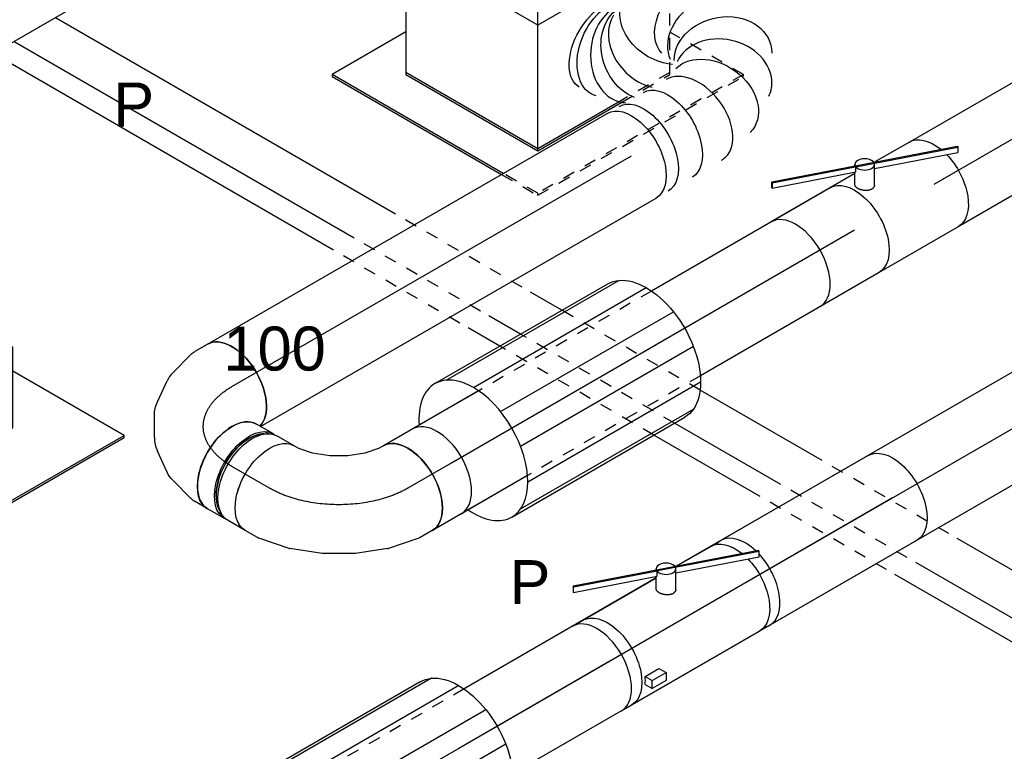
# Model space of a CAD drawing. Extents: x -238422 to 258194, y -34825 to 126331.
# Tile 93 of 239: x -24337 to -22323, y -20385 to -18889. Entities that reach past the tile are written whole.
import ezdxf
from ezdxf.enums import TextEntityAlignment as Align

# ---------------------------------------------------------------- set-up
doc = ezdxf.new("R2010")
doc.units = 0
doc.header["$LTSCALE"] = 50
doc.linetypes.add('CENTER2', pattern=[28.575, 19.05, -3.175, 3.175, -3.175])
doc.linetypes.add('STREEPJES', pattern=[0.1, 0.05, -0.05])
doc.layers.get('0').update_dxf_attribs({"linetype": 'CONTINUOUS'})
for name, color, linetype in [('EL6131--', 2, 'CONTINUOUS'), ('EM6131--', 1, 'CONTINUOUS'), ('WL570---_RETOUR', 112, 'CONTINUOUS'), ('WL570---_RETOUR_HL', 8, 'CONTINUOUS'), ('WL570---_RETOUR_RST', 2, 'CONTINUOUS'), ('WL570---_RETOUR_RST_HL', 1, 'CONTINUOUS'), ('WL570---_TOEVOER', 3, 'CONTINUOUS'), ('WL570---_TOEVOER_HL', 8, 'CONTINUOUS'), ('WL570---_TOEVOER_RST', 2, 'CONTINUOUS'), ('WL570---_TOEVOER_RST_HL', 1, 'CONTINUOUS'), ('WM570---_RETOUR_PR', 1, 'CONTINUOUS'), ('WM570---_RETOUR_RST_PR', 1, 'CONTINUOUS'), ('WM570---_TOEVOER_PR', 1, 'CONTINUOUS'), ('WM570---_TOEVOER_RST_PR', 1, 'CONTINUOUS')]:
    doc.layers.add(name, color=color, linetype=linetype)
doc.styles.add('BURO-018', font='ARIAL.TTF', dxfattribs={"height": 90})

# ---------------------------------------------------------------- blocks, each defined once
blk = doc.blocks.new('*U1532')
at = {"color": 0, "ltscale": 10}
for p, q in [((-122.3, 174.3, 7254.5), (-137, 148.9, 7254.5)), ((100.6, 174.3, 7254.5), (-122.3, 174.3, 7254.5)), ((-10.8, -18.7, 7254.5), (-122.3, 174.3, 7254.5)), ((212.1, -18.7, 7254.5), (100.6, 174.3, 7254.5)), ((-406.1, 120, 7254.5), (-168.4, -291.7, 7254.5)), ((-402, 120, 7254.5), (-166.4, -288.1, 7254.5)), ((-92.5, -160.2, 7254.5), (-10.8, -18.7, 7254.5)), ((212.1, -18.7, 7254.5), (-10.8, -18.7, 7254.5)), ((130.4, -160.2, 7254.5), (212.1, -18.7, 7254.5)), ((-159, -44.9, 7254.5), (-92.5, -160.2, 7254.5)), ((319.5, -288.1, 7254.5), (188, -60.5, 7254.5)), ((-92.5, -160.2, 7254.5), (130.4, -160.2, 7254.5)), ((-166.4, -288.1, 7254.5), (-168.4, -291.7, 7254.5)), ((-168.4, -291.7, 7254.5), (317.4, -291.7, 7254.5)), ((-166.4, -288.1, 7254.5), (319.5, -288.1, 7254.5)), ((317.4, -291.7, 7254.5), (319.5, -288.1, 7254.5))]:
    blk.add_line(p, q, dxfattribs=at)
at = {"color": 8, "linetype": 'STREEPJES', "ltscale": 10}
for q in [(19.4, 122, 7254.5), (-2.7, 116.1, 7254.5), (48.3, 116.1, 7254.5), (-12, 99.9, 7254.5), (76.3, 99.9, 7254.5), (-6.1, 77.8, 7254.5), (13.5, 55.7, 7254.5), (41.5, 39.5, 7254.5), (70.4, 33.6, 7254.5), (92.5, 39.5, 7254.5), (101.9, 55.7, 7254.5), (95.9, 77.8, 7254.5)]:
    blk.add_line((44.9, 77.8, 7254.5), q, dxfattribs=at)
at = {"color": 0, "ltscale": 10}
blk.add_ellipse((44.9, 77.8, 7254.5), major_axis=(54.1, -31.2), ratio=0.57735, dxfattribs=at)
at = {"layer": 'WL570---_TOEVOER_RST_HL', "linetype": 'CENTER2'}
blk.add_circle((0, 0, 7254.5), 0.075, dxfattribs=at)
at = {"layer": 'WL570---_TOEVOER_RST', "color": 1, "style": 'BURO-018'}
for tag in ['MC', 'Q']:
    blk.add_attdef(tag, text='', height=90, dxfattribs=at).set_placement((0, 0), align=Align.MIDDLE)
at = {"layer": 'WM570---_TOEVOER_RST_PR', "color": 1, "style": 'BURO-018'}
blk.add_attdef('POSNR', text='', height=90, dxfattribs=at).set_placement((0, 0), align=Align.MIDDLE)
blk = doc.blocks.new('*U1537')
at = {"color": 2, "ltscale": 10}
for p, q in [((-163.3, 100, 7921.9), (163.3, 100, 7921.9)), ((-243.8, -41.8, 7921.9), (-238.4, -32.3, 7921.9)), ((-74.5, -89.1, 7921.9), (-238.4, -32.3, 7921.9)), ((-43, -111.3, 7921.9), (-243.8, -41.8, 7921.9)), ((-243.8, -43.9, 7921.9), (-243.8, -41.8, 7921.9)), ((-43, -113.4, 7921.9), (-243.8, -43.9, 7921.9)), ((-57.1, -58.8, 7921.9), (-78.6, -96.1, 7921.9)), ((-23.1, -80, 7921.9), (-34.6, -100, 7921.9)), ((-163.3, -100, 7921.9), (-81.8, -100, 7921.9)), ((-34.6, -100, 7921.9), (-36, -102.4, 7921.9)), ((-34.6, -100, 7921.9), (163.3, -100, 7921.9)), ((-42.5, -113.6, 7921.9), (-43.9, -116.1, 7921.9)), ((-37.6, -101.9, 7921.9), (-43, -111.3, 7921.9)), ((-43, -111.3, 7921.9), (-43, -113.4, 7921.9)), ((121.3, -168.3, 7921.9), (-43, -111.3, 7921.9)), ((121.3, -170.4, 7921.9), (-43, -113.4, 7921.9)), ((126.8, -158.8, 7921.9), (-37.6, -101.9, 7921.9)), ((121.3, -168.3, 7921.9), (126.8, -158.8, 7921.9)), ((126.8, -160.9, 7921.9), (121.3, -170.4, 7921.9)), ((126.8, -158.8, 7921.9), (126.8, -160.9, 7921.9)), ((121.3, -170.4, 7921.9), (121.3, -168.3, 7921.9))]:
    blk.add_line(p, q, dxfattribs=at)
at = {"color": 2, "ltscale": 10, "extrusion": (3.41963e-17, -1.97432e-17, -1)}
for start_param, end_param in [(1.159129, 3.141593), (0, 0.987584)]:
    blk.add_ellipse((-163.3, 0, 7921.9), major_axis=(0, -100), ratio=0.57735, start_param=start_param, end_param=end_param, dxfattribs=at)
at = {"color": 2, "ltscale": 10}
for centre, major_axis, start_param, end_param in [((163.3, 0, 7921.9), (0, -100), 3.141593, 6.283185), ((-61.2, -106.1, 7921.9), (-17.3, 10), 0, 3.141593), ((-61.2, -106.1, 7921.9), (-17.3, 10), 3.141593, 6.283185)]:
    blk.add_ellipse(centre, major_axis=major_axis, ratio=0.57735, start_param=start_param, end_param=end_param, dxfattribs=at)
blk.add_spline([(-57, -58.9, 7921.9), (-56.1, -57.9, 7921.9), (-55, -57.1, 7921.9), (-53.8, -56.3, 7921.9), (-52.4, -55.8, 7921.9), (-50.9, -55.4, 7921.9), (-49.4, -55.2, 7921.9), (-47.7, -55.1, 7921.9), (-46, -55.3, 7921.9), (-44.3, -55.6, 7921.9), (-42.5, -56.1, 7921.9), (-40.7, -56.7, 7921.9), (-39, -57.5, 7921.9), (-37.2, -58.4, 7921.9), (-35.5, -59.4, 7921.9), (-33.8, -60.6, 7921.9), (-32.2, -61.8, 7921.9), (-30.7, -63.2, 7921.9), (-29.3, -64.6, 7921.9), (-27.9, -66, 7921.9), (-26.7, -67.4, 7921.9), (-25.6, -68.9, 7921.9), (-24.7, -70.4, 7921.9), (-23.9, -71.8, 7921.9), (-23.3, -73.2, 7921.9), (-22.8, -74.5, 7921.9), (-22.5, -75.8, 7921.9), (-22.4, -77, 7921.9), (-22.4, -78.1, 7921.9), (-22.7, -79.1, 7921.9), (-23.1, -80, 7921.9)], degree=3, dxfattribs=at)
at = {"layer": 'WM570---_TOEVOER_PR', "color": 1, "style": 'BURO-018'}
blk.add_attdef('POSNR', text='', height=90, dxfattribs=at).set_placement((0, 0), align=Align.MIDDLE)
blk = doc.blocks.new('*U1933')
at = {"color": 0, "ltscale": 10}
for p, q in [((0, 100, 6020.1), (281, 100, 6020.1)), ((0, -100, 6020.1), (281, -100, 6020.1))]:
    blk.add_line(p, q, dxfattribs=at)
at = {"color": 0, "ltscale": 10, "extrusion": (3.41963e-17, -1.97432e-17, -1)}
blk.add_ellipse((0, 0, 6020.1), major_axis=(0, -100), ratio=0.57735, start_param=0, end_param=3.141593, dxfattribs=at)
at = {"layer": 'WL570---_TOEVOER_HL', "linetype": 'CENTER2'}
blk.add_line((0, 0, 6020.1), (351.2, 0, 6020.1), dxfattribs=at)
at = {"layer": 'WM570---_TOEVOER_PR', "color": 1, "style": 'BURO-018'}
blk.add_attdef('POSNR', text='', height=90, dxfattribs=at).set_placement((0, 0), align=Align.MIDDLE)
blk = doc.blocks.new('*U1934')
at = {"color": 0, "ltscale": 10}
for p, q in [((-44.5, 100, 6556), (-4.1, 100, 6556)), ((4.1, 100, 6556), (44.5, 100, 6556)), ((-44.5, -100, 6556), (-4.1, -100, 6556)), ((4.1, -100, 6556), (44.5, -100, 6556))]:
    blk.add_line(p, q, dxfattribs=at)
at = {"color": 0, "ltscale": 10, "extrusion": (7.43708e-18, -5.9805e-17, -1)}
for centre, major_axis, start_param, end_param in [((-44.5, 0, 6556), (0, 100), 0, 3.141593), ((-4.1, 0, 6556), (0, 100), 0, 3.141593), ((4.1, 0, 6556), (0, 100), 0, 3.212362), ((4.1, 0, 6556), (0, 100), 6.212416, 6.280044), ((4.1, 0, 6556), (0, 95), 0.292582, 2.849011), ((44.5, 0, 6556), (0, 100), 0, 3.141593)]:
    blk.add_ellipse(centre, major_axis=major_axis, ratio=0.57735, start_param=start_param, end_param=end_param, dxfattribs=at)
at = {"layer": 'WL570---_RETOUR_HL', "linetype": 'CENTER2'}
blk.add_line((-44.5, 0, 6556), (44.5, 0, 6556), dxfattribs=at)
at = {"layer": 'WM570---_RETOUR_PR', "color": 1, "style": 'BURO-018'}
blk.add_attdef('POSNR', text='', height=90, dxfattribs=at).set_placement((0, 0), align=Align.MIDDLE)
blk = doc.blocks.new('*U1935')
at = {"color": 0, "ltscale": 10}
for p, q in [((-163.3, 100, 6409.1), (-134.2, 100, 6409.1)), ((-129.2, 99.5, 6409.1), (-67.2, 86.8, 6409.1)), ((-65.6, 86.3, 6409.1), (-3.5, 62.2, 6409.1)), ((-3.5, 62.2, 6409.1), (-3.3, 62.1, 6409.1)), ((-3.3, 62.1, 6409.1), (55.5, 28.2, 6409.1)), ((55.5, 28.2, 6409.1), (55.6, 28.1, 6409.1)), ((55.6, 28.1, 6409.1), (107.6, -13.7, 6409.1)), ((108.8, -14.8, 6409.1), (150.8, -62.1, 6409.1)), ((153.7, -66.2, 6409.1), (168.3, -91.4, 6409.1)), ((-163.3, -100, 6409.1), (-151.9, -100, 6409.1)), ((-151.9, -100, 6409.1), (-123, -105.9, 6409.1)), ((-123, -105.9, 6409.1), (-90.1, -118.7, 6409.1)), ((-90.1, -118.7, 6409.1), (-57.8, -137.3, 6409.1)), ((-57.8, -137.3, 6409.1), (-30.2, -159.5, 6409.1)), ((-30.2, -159.5, 6409.1), (-10.6, -181.6, 6409.1)), ((-10.6, -181.6, 6409.1), (-5, -191.4, 6409.1))]:
    blk.add_line(p, q, dxfattribs=at)
at = {"color": 0, "ltscale": 10, "extrusion": (-4.90704e-17, -3.57679e-17, -1)}
for centre, major_axis, ratio, start_param, end_param in [((-163.3, 0, 6409.1), (0, -100), 0.57735, 0, 3.141593), ((-141.8, 0, 6409.1), (10.1, 99.9), 0.497511, 6.232846, 6.333525), ((70.9, -122.8, 6409.1), (81.4, 58.7), 0.497511, 6.232846, 6.333525), ((81.6, -141.4, 6409.1), (86.6, 50), 0.57735, 0, 3.141593)]:
    blk.add_ellipse(centre, major_axis=major_axis, ratio=ratio, start_param=start_param, end_param=end_param, dxfattribs=at)
at = {"color": 0, "ltscale": 10}
for centre, major_axis, start_param, end_param in [((-94.7, -9.6, 6409.1), (-28.3, -96.2), 3.11519, 3.167995), ((39, -86.8, 6409.1), (69.2, 72.6), 6.256783, 6.309588)]:
    blk.add_ellipse(centre, major_axis=major_axis, ratio=0.313149, start_param=start_param, end_param=end_param, dxfattribs=at)
at = {"layer": 'WL570---_RETOUR_HL', "linetype": 'CENTER2', "extrusion": (-4.90704e-17, -3.57679e-17, -1)}
blk.add_ellipse((-81.6, -141.4, 6409.1), major_axis=(-173.2, 100), ratio=0.57735, start_param=0.785398, end_param=2.356194, dxfattribs=at)
at = {"layer": 'WM570---_RETOUR_PR', "color": 1, "style": 'BURO-018'}
blk.add_attdef('POSNR', text='', height=90, dxfattribs=at).set_placement((0, 0), align=Align.MIDDLE)
blk = doc.blocks.new('*U1936')
at = {"color": 0, "ltscale": 10}
for p, q in [((-185.7, 95, 6702.9), (-193.9, 95, 6702.9)), ((-163.3, 100, 6702.9), (-134.2, 100, 6702.9)), ((-123.3, 98.6, 6702.9), (-72.6, 85, 6702.9)), ((-54.5, 76.5, 6702.9), (-15.6, 49.2, 6702.9)), ((3.5, 28.3, 6702.9), (26.3, -11.2, 6702.9)), ((34.8, -38.1, 6702.9), (39, -85.5, 6702.9)), ((-185.7, -95, 6702.9), (-193.9, -95, 6702.9)), ((37.3, -105.4, 6702.9), (23.7, -156, 6702.9)), ((19.5, -166.2, 6702.9), (5, -191.4, 6702.9))]:
    blk.add_line(p, q, dxfattribs=at)
for centre, major_axis, ratio, start_param, end_param in [((-203.7, 0, 6702.9), (0, 95), 0.57735, 3.434174, 5.990604), ((-163.3, 0, 6702.9), (0, 100), 0.57735, 3.141593, 6.283185), ((-141.8, 0, 6702.9), (13.1, 99.6), 0.646887, 6.198226, 6.368145), ((-79.3, -28.3, 6702.9), (74.4, 68.1), 0.803023, 6.107746, 6.458625), ((-61.3, -86.8, 6702.9), (-100.3, 8.7), 0.750739, 3.009293, 3.273893)]:
    blk.add_ellipse(centre, major_axis=major_axis, ratio=ratio, start_param=start_param, end_param=end_param, dxfattribs=at)
at = {"color": 0, "ltscale": 10, "extrusion": (1.45219e-16, 1.97432e-17, -1)}
for centre, major_axis, ratio, start_param, end_param in [((-105.8, -9.6, 6702.9), (-42.6, -91.2), 0.750739, 3.009293, 3.273893), ((-64.1, -54.6, 6702.9), (96.1, 30.4), 0.803023, 6.107746, 6.458625), ((-81.6, -141.4, 6702.9), (86.6, -50), 0.57735, 0, 2.982045), ((-70.9, -122.8, 6702.9), (92.8, -38.5), 0.646887, 6.198226, 6.368145)]:
    blk.add_ellipse(centre, major_axis=major_axis, ratio=ratio, start_param=start_param, end_param=end_param, dxfattribs=at)
at = {"layer": 'WL570---_RETOUR_HL', "linetype": 'CENTER2', "extrusion": (1.45219e-16, 1.97432e-17, -1)}
blk.add_ellipse((-244.9, -141.4, 6702.9), major_axis=(-173.2, -100), ratio=0.57735, start_param=2.356194, end_param=3.926991, dxfattribs=at)
at = {"layer": 'WM570---_RETOUR_PR', "color": 1, "style": 'BURO-018'}
blk.add_attdef('POSNR', text='', height=90, dxfattribs=at).set_placement((0, 0), align=Align.MIDDLE)
blk = doc.blocks.new('*U1937')
at = {"color": 0, "ltscale": 10}
for p, q in [((0, 100, 6818.4), (944.2, 100, 6818.4)), ((9.9, -100, 6818.4), (944.2, -100, 6818.4))]:
    blk.add_line(p, q, dxfattribs=at)
blk.add_ellipse((0, 0, 6818.4), major_axis=(0, 100), ratio=0.57735, start_param=3.301141, end_param=6.283185, dxfattribs=at)
at = {"color": 0, "ltscale": 10, "extrusion": (2.67592e-17, -7.95482e-17, -1)}
blk.add_ellipse((944.2, 0, 6818.4), major_axis=(0, 100), ratio=0.57735, start_param=0, end_param=3.141593, dxfattribs=at)
at = {"layer": 'WL570---_RETOUR_HL', "linetype": 'CENTER2'}
blk.add_line((0, 0, 6818.4), (944.2, 0, 6818.4), dxfattribs=at)
at = {"layer": 'WM570---_RETOUR_PR', "color": 1, "style": 'BURO-018'}
blk.add_attdef('POSNR', text='', height=90, dxfattribs=at).set_placement((0, 0), align=Align.MIDDLE)
blk = doc.blocks.new('*U1938')
at = {"color": 0, "ltscale": 10}
for p, q in [((52, 100, 6720.4), (276.9, 100, 6720.4)), ((52, -100, 6720.4), (276.9, -100, 6720.4))]:
    blk.add_line(p, q, dxfattribs=at)
blk.add_ellipse((276.9, 0, 6720.4), major_axis=(0, -100), ratio=0.57735, start_param=3.141593, end_param=6.283185, dxfattribs=at)
at = {"layer": 'WL570---_RETOUR_HL', "linetype": 'CENTER2'}
blk.add_line((0, 0, 6720.4), (276.9, 0, 6720.4), dxfattribs=at)
at = {"layer": 'WM570---_RETOUR_PR', "color": 1, "style": 'BURO-018'}
blk.add_attdef('POSNR', text='', height=90, dxfattribs=at).set_placement((0, 0), align=Align.MIDDLE)
blk = doc.blocks.new('*U1939')
at = {"color": 2, "ltscale": 10}
for p, q in [((-204.1, 157.5, 6778.3), (204.1, 157.5, 6778.3)), ((-180.6, 152.1, 6778.3), (227.7, 152.1, 6778.3)), ((-139.8, 111.4, 6778.3), (268.4, 111.4, 6778.3)), ((-116.3, 40.8, 6778.3), (292, 40.8, 6778.3)), ((-116.3, -40.8, 6778.3), (292, -40.8, 6778.3)), ((-139.8, -111.4, 6778.3), (268.4, -111.4, 6778.3)), ((-204.1, -157.5, 6778.3), (204.1, -157.5, 6778.3)), ((-180.6, -152.1, 6778.3), (227.7, -152.1, 6778.3))]:
    blk.add_line(p, q, dxfattribs=at)
for start_param, end_param in [(0, 0.882891), (3.141593, 6.283185), (2.258702, 3.141593)]:
    blk.add_ellipse((-204.1, 0, 6778.3), major_axis=(0, 157.5), ratio=0.57735, start_param=start_param, end_param=end_param, dxfattribs=at)
at = {"color": 2, "ltscale": 10, "extrusion": (2.67592e-17, -7.95482e-17, -1)}
blk.add_ellipse((204.1, 0, 6778.3), major_axis=(0, 157.5), ratio=0.57735, start_param=0, end_param=3.141593, dxfattribs=at)
at = {"layer": 'WL570---_TOEVOER_HL', "linetype": 'CENTER2'}
blk.add_line((-204.1, 0, 6778.3), (204.1, 0, 6778.3), dxfattribs=at)
at = {"layer": 'WM570---_TOEVOER_PR', "color": 1, "style": 'BURO-018'}
blk.add_attdef('POSNR', text='', height=90, dxfattribs=at).set_placement((0, 0), align=Align.MIDDLE)
blk = doc.blocks.new('*U1940')
at = {"color": 0, "ltscale": 10}
for p, q in [((0, 100, 7270.8), (422.2, 100, 7270.8)), ((830.4, 100, 7270.8), (986.6, 100, 7270.8)), ((0, -100, 7270.8), (422.2, -100, 7270.8)), ((830.4, -100, 7270.8), (986.6, -100, 7270.8))]:
    blk.add_line(p, q, dxfattribs=at)
at = {"color": 8, "linetype": 'STREEPJES', "ltscale": 10}
for p, q in [((422.2, 100, 7270.8), (830.4, 100, 7270.8)), ((422.2, -100, 7270.8), (830.4, -100, 7270.8))]:
    blk.add_line(p, q, dxfattribs=at)
at = {"color": 0, "ltscale": 10, "extrusion": (3.41963e-17, -1.97432e-17, -1)}
blk.add_ellipse((0, 0, 7270.8), major_axis=(0, -100), ratio=0.57735, start_param=0, end_param=3.141593, dxfattribs=at)
at = {"color": 0, "ltscale": 10}
blk.add_ellipse((986.6, 0, 7270.8), major_axis=(0, -100), ratio=0.57735, start_param=3.141593, end_param=6.283185, dxfattribs=at)
at = {"layer": 'WL570---_RETOUR_HL', "linetype": 'CENTER2'}
blk.add_line((0, 0, 7270.8), (986.6, 0, 7270.8), dxfattribs=at)
at = {"layer": 'WM570---_RETOUR_PR', "color": 1, "style": 'BURO-018'}
blk.add_attdef('POSNR', text='', height=90, dxfattribs=at).set_placement((0, 0), align=Align.MIDDLE)
blk = doc.blocks.new('*U1943')
at = {"color": 0, "ltscale": 10, "extrusion": (2.67592e-17, -7.95482e-17, -1)}
for centre, major_axis, ratio, start_param, end_param in [((64, 225, 7486.1), (-86.6, -50), 0.57735, 0, 2.934057), ((73.6, 208.3, 7486.1), (-79.3, -61.8), 0.648289, 6.19304, 9.143122), ((196.1, 199.3, 7486.1), (47.3, -88.1), 0.772329, 0.978724, 3.141593), ((124.2, 174, 7486.1), (-17.2, -99.4), 0.800264, 0.604754, 2.925412), ((252.9, 184.2, 7486.1), (92.8, 38.5), 0.646887, 3.226552, 6.368145), ((263, 81.9, 7486.1), (-96.1, 30.4), 0.803023, 0.17544, 3.317032), ((200.5, 14.5, 7486.1), (42.6, -91.2), 0.750739, 3.273893, 6.415485), ((0, 0, 7486.1), (0, 100), 0.57735, 0, 3.141593), ((28.6, 0, 7486.1), (0, 100), 0.57735, 0, 3.141593), ((85.7, 0, 7486.1), (0, 100), 0.57735, 0, 3.141593)]:
    blk.add_ellipse(centre, major_axis=major_axis, ratio=ratio, start_param=start_param, end_param=end_param, dxfattribs=at)
at = {"color": 0, "ltscale": 10}
for centre, major_axis, ratio, start_param, end_param in [((97.5, 185.2, 7486.1), (55.6, 84.1), 0.752135, 0.308929, 3.00089), ((151.7, 175.5, 7486.1), (27.3, -97.1), 0.792319, 3.315752, 5.354921), ((267.4, 130.3, 7486.1), (100.3, 8.7), 0.750739, 0.1323, 3.009293), ((240.2, 42.4, 7486.1), (-74.4, 68.1), 0.803023, 3.317032, 6.107746), ((267.4, 130.3, 7486.1), (100.3, 8.7), 0.750739, 6.150885, 6.415485), ((97.5, 185.2, 7486.1), (55.6, 84.1), 0.752135, 3.00089, 3.169684), ((146.6, 0, 7486.1), (13.1, -99.6), 0.646887, 0.084959, 3.056633), ((240.2, 42.4, 7486.1), (-74.4, 68.1), 0.803023, 2.966153, 3.317032), ((146.6, 0, 7486.1), (13.1, -99.6), 0.646887, 6.198226, 6.368145)]:
    blk.add_ellipse(centre, major_axis=major_axis, ratio=ratio, start_param=start_param, end_param=end_param, dxfattribs=at)
at = {"layer": 'WM570---_RETOUR_PR', "color": 1, "style": 'BURO-018'}
blk.add_attdef('POSNR', text='', height=90, dxfattribs=at).set_placement((0, 0), align=Align.MIDDLE)
blk = doc.blocks.new('*U1945')
at = {"color": 0, "ltscale": 10}
for p, q in [((0, 100, 6879.7), (889.7, 100, 6879.7)), ((0, -100, 6879.7), (889.7, -100, 6879.7))]:
    blk.add_line(p, q, dxfattribs=at)
at = {"color": 0, "ltscale": 10, "extrusion": (3.41963e-17, -1.97432e-17, -1)}
blk.add_ellipse((0, 0, 6879.7), major_axis=(0, -100), ratio=0.57735, start_param=0, end_param=3.141593, dxfattribs=at)
at = {"color": 0, "ltscale": 10}
for start_param, end_param in [(3.141593, 5.089947), (5.186468, 6.283185)]:
    blk.add_ellipse((889.7, 0, 6879.7), major_axis=(0, -100), ratio=0.57735, start_param=start_param, end_param=end_param, dxfattribs=at)
at = {"color": 8, "linetype": 'STREEPJES', "ltscale": 10}
for start_param, end_param in [(2.932098, 3.141593), (0, 0.209494)]:
    blk.add_ellipse((889.7, 0, 6879.7), major_axis=(0, -100), ratio=0.57735, start_param=start_param, end_param=end_param, dxfattribs=at)
at = {"layer": 'WL570---_RETOUR_HL', "linetype": 'CENTER2'}
blk.add_line((0, 0, 6879.7), (889.7, 0, 6879.7), dxfattribs=at)
at = {"layer": 'WM570---_RETOUR_PR', "color": 1, "style": 'BURO-018'}
blk.add_attdef('POSNR', text='', height=90, dxfattribs=at).set_placement((0, 0), align=Align.MIDDLE)
blk = doc.blocks.new('*U1946')
at = {"color": 2, "ltscale": 10}
for p, q in [((-121.3, 170.4, 6118.1), (-126.8, 160.9, 6118.1)), ((-126.8, 158.8, 6118.1), (-121.3, 168.3, 6118.1)), ((43, 113.4, 6118.1), (-121.3, 170.4, 6118.1)), ((-121.3, 168.3, 6118.1), (-121.3, 170.4, 6118.1)), ((43, 111.3, 6118.1), (-121.3, 168.3, 6118.1)), ((-126.8, 160.9, 6118.1), (-126.8, 158.8, 6118.1)), ((-126.8, 158.8, 6118.1), (37.6, 101.9, 6118.1)), ((34.6, 100, 6118.1), (36, 102.4, 6118.1)), ((37.6, 101.9, 6118.1), (43, 111.3, 6118.1)), ((42.5, 113.6, 6118.1), (43.9, 116.1, 6118.1)), ((43, 111.3, 6118.1), (43, 113.4, 6118.1)), ((243.8, 43.9, 6118.1), (43, 113.4, 6118.1)), ((44, 111, 6118.1), (43, 111.3, 6118.1)), ((243.8, 41.8, 6118.1), (44, 111, 6118.1)), ((-163.3, 100, 6118.1), (34.6, 100, 6118.1)), ((23.1, 80, 6118.1), (34.6, 100, 6118.1)), ((57.1, 58.8, 6118.1), (78.6, 96.1, 6118.1)), ((74.5, 89.1, 6118.1), (238.4, 32.3, 6118.1)), ((81.8, 100, 6118.1), (163.3, 100, 6118.1)), ((238.4, 32.3, 6118.1), (243.8, 41.8, 6118.1)), ((243.8, 41.8, 6118.1), (243.8, 43.9, 6118.1)), ((-94.1, -77.4, 6118.1), (-85.7, -91.9, 6118.1)), ((-85.9, -63.3, 6118.1), (-53.3, -63.3, 6118.1)), ((-85.9, -63.3, 6118.1), (-77.6, -77.8, 6118.1)), ((-85.7, -91.9, 6118.1), (-77.6, -77.8, 6118.1)), ((-77.6, -77.8, 6118.1), (-44.9, -77.8, 6118.1)), ((-53.3, -63.3, 6118.1), (-44.9, -77.8, 6118.1)), ((-44.9, -77.8, 6118.1), (-53.1, -91.9, 6118.1)), ((-163.3, -100, 6118.1), (163.3, -100, 6118.1)), ((-53.1, -91.9, 6118.1), (-85.7, -91.9, 6118.1))]:
    blk.add_line(p, q, dxfattribs=at)
for centre, major_axis, start_param, end_param in [((61.2, 106.1, 6118.1), (17.3, -10), 0, 3.141593), ((61.2, 106.1, 6118.1), (17.3, -10), 3.141593, 6.283185), ((-163.3, 0, 6118.1), (0, 100), 3.141593, 6.283185), ((-130.6, 0, 6118.1), (0, -100), 0.685231, 0.885566)]:
    blk.add_ellipse(centre, major_axis=major_axis, ratio=0.57735, start_param=start_param, end_param=end_param, dxfattribs=at)
at = {"color": 2, "ltscale": 10, "extrusion": (2.67592e-17, -7.95482e-17, -1)}
for start_param, end_param in [(0, 0.987584), (1.159129, 3.141593)]:
    blk.add_ellipse((163.3, 0, 6118.1), major_axis=(0, 100), ratio=0.57735, start_param=start_param, end_param=end_param, dxfattribs=at)
at = {"color": 2, "ltscale": 10}
blk.add_spline([(57, 58.9, 6118.1), (56.1, 57.9, 6118.1), (55, 57.1, 6118.1), (53.8, 56.3, 6118.1), (52.4, 55.8, 6118.1), (50.9, 55.4, 6118.1), (49.4, 55.2, 6118.1), (47.7, 55.1, 6118.1), (46, 55.3, 6118.1), (44.3, 55.6, 6118.1), (42.5, 56.1, 6118.1), (40.7, 56.7, 6118.1), (39, 57.5, 6118.1), (37.2, 58.4, 6118.1), (35.5, 59.4, 6118.1), (33.8, 60.6, 6118.1), (32.2, 61.8, 6118.1), (30.7, 63.2, 6118.1), (29.3, 64.6, 6118.1), (27.9, 66, 6118.1), (26.7, 67.4, 6118.1), (25.6, 68.9, 6118.1), (24.7, 70.4, 6118.1), (23.9, 71.8, 6118.1), (23.3, 73.2, 6118.1), (22.8, 74.5, 6118.1), (22.5, 75.8, 6118.1), (22.4, 77, 6118.1), (22.4, 78.1, 6118.1), (22.7, 79.1, 6118.1), (23.1, 80, 6118.1)], degree=3, dxfattribs=at)
at = {"layer": 'WM570---_TOEVOER_PR', "color": 1, "style": 'BURO-018'}
blk.add_attdef('POSNR', text='', height=90, dxfattribs=at).set_placement((0, 0), align=Align.MIDDLE)
blk = doc.blocks.new('*U1947')
at = {"color": 0, "ltscale": 10}
for p, q in [((-122.3, 174.3, 5873), (-203.9, 32.9, 5873)), ((100.6, 174.3, 5873), (-122.3, 174.3, 5873)), ((-10.8, -18.7, 5873), (-122.3, 174.3, 5873)), ((177.8, 40.7, 5873), (100.6, 174.3, 5873)), ((-411.3, 129, 5873), (-409.3, 132.6, 5873)), ((-411.3, 129, 5873), (-306.3, -52.8, 5873)), ((-146.4, 132.6, 5873), (-409.3, 132.6, 5873)), ((-409.3, 132.6, 5873), (-302.2, -52.8, 5873)), ((-203.9, 32.9, 5873), (-154.4, -52.8, 5873)), ((-30.5, -52.8, 5873), (-10.8, -18.7, 5873)), ((97.7, -18.7, 5873), (-10.8, -18.7, 5873)), ((-234.1, -177.8, 5873), (-168.4, -291.7, 5873)), ((-230.1, -177.8, 5873), (-166.4, -288.1, 5873)), ((319.5, -288.1, 5873), (251.9, -171.1, 5873)), ((-166.4, -288.1, 5873), (-168.4, -291.7, 5873)), ((-168.4, -291.7, 5873), (317.4, -291.7, 5873)), ((-166.4, -288.1, 5873), (319.5, -288.1, 5873)), ((317.4, -291.7, 5873), (319.5, -288.1, 5873))]:
    blk.add_line(p, q, dxfattribs=at)
at = {"color": 8, "linetype": 'STREEPJES', "ltscale": 10}
for p, q in [((44.9, 77.8, 5873), (19.4, 122, 5873)), ((44.9, 77.8, 5873), (-2.7, 116.1, 5873)), ((44.9, 77.8, 5873), (48.3, 116.1, 5873)), ((44.9, 77.8, 5873), (-12, 99.9, 5873)), ((44.9, 77.8, 5873), (76.3, 99.9, 5873)), ((44.9, 77.8, 5873), (-6.1, 77.8, 5873)), ((44.9, 77.8, 5873), (13.5, 55.7, 5873)), ((44.9, 77.8, 5873), (41.5, 39.5, 5873)), ((44.9, 77.8, 5873), (70.4, 33.6, 5873)), ((44.9, 77.8, 5873), (92.5, 39.5, 5873)), ((44.9, 77.8, 5873), (101.9, 55.7, 5873)), ((44.9, 77.8, 5873), (95.9, 77.8, 5873)), ((212.1, -18.7, 5873), (177.8, 40.7, 5873)), ((212.1, -18.7, 5873), (97.7, -18.7, 5873)), ((130.4, -160.2, 5873), (212.1, -18.7, 5873)), ((-306.3, -52.8, 5873), (-234.1, -177.8, 5873)), ((-302.2, -52.8, 5873), (-230.1, -177.8, 5873)), ((-154.4, -52.8, 5873), (-92.5, -160.2, 5873)), ((-92.5, -160.2, 5873), (-30.5, -52.8, 5873)), ((251.9, -171.1, 5873), (188, -60.5, 5873)), ((-92.5, -160.2, 5873), (130.4, -160.2, 5873))]:
    blk.add_line(p, q, dxfattribs=at)
at = {"color": 0, "ltscale": 10}
blk.add_ellipse((44.9, 77.8, 5873), major_axis=(54.1, -31.2), ratio=0.57735, dxfattribs=at)
at = {"layer": 'WL570---_TOEVOER_RST_HL', "linetype": 'CENTER2'}
blk.add_circle((0, 0, 5873), 0.075, dxfattribs=at)
at = {"layer": 'WL570---_TOEVOER_RST', "color": 1, "style": 'BURO-018'}
for tag in ['MC', 'Q']:
    blk.add_attdef(tag, text='', height=90, dxfattribs=at).set_placement((0, 0), align=Align.MIDDLE)
at = {"layer": 'WM570---_TOEVOER_RST_PR', "color": 1, "style": 'BURO-018'}
blk.add_attdef('POSNR', text='', height=90, dxfattribs=at).set_placement((0, 0), align=Align.MIDDLE)
blk = doc.blocks.new('*U1949')
at = {"color": 2, "ltscale": 10}
for p, q in [((-163.3, 100, 7287.6), (163.3, 100, 7287.6)), ((-243.8, -41.8, 7287.6), (-238.4, -32.3, 7287.6)), ((-74.5, -89.1, 7287.6), (-238.4, -32.3, 7287.6)), ((-43, -111.3, 7287.6), (-243.8, -41.8, 7287.6)), ((-243.8, -43.9, 7287.6), (-243.8, -41.8, 7287.6)), ((-43, -113.4, 7287.6), (-243.8, -43.9, 7287.6)), ((-57.1, -58.8, 7287.6), (-78.6, -96.1, 7287.6)), ((-23.1, -80, 7287.6), (-34.6, -100, 7287.6)), ((-163.3, -100, 7287.6), (-81.8, -100, 7287.6)), ((-34.6, -100, 7287.6), (-36, -102.4, 7287.6)), ((-34.6, -100, 7287.6), (163.3, -100, 7287.6)), ((-42.5, -113.6, 7287.6), (-43.9, -116.1, 7287.6)), ((-37.6, -101.9, 7287.6), (-43, -111.3, 7287.6)), ((-43, -111.3, 7287.6), (-43, -113.4, 7287.6)), ((-42.1, -111.6, 7287.6), (-43, -111.3, 7287.6)), ((121.3, -170.4, 7287.6), (-43, -113.4, 7287.6)), ((121.3, -168.3, 7287.6), (-42.1, -111.6, 7287.6)), ((126.8, -158.8, 7287.6), (-37.6, -101.9, 7287.6)), ((121.3, -168.3, 7287.6), (126.8, -158.8, 7287.6)), ((126.8, -160.9, 7287.6), (121.3, -170.4, 7287.6)), ((126.8, -158.8, 7287.6), (126.8, -160.9, 7287.6)), ((121.3, -170.4, 7287.6), (121.3, -168.3, 7287.6))]:
    blk.add_line(p, q, dxfattribs=at)
at = {"color": 2, "ltscale": 10, "extrusion": (3.41963e-17, -1.97432e-17, -1)}
for start_param, end_param in [(1.159129, 3.141593), (0, 0.987584)]:
    blk.add_ellipse((-163.3, 0, 7287.6), major_axis=(0, -100), ratio=0.57735, start_param=start_param, end_param=end_param, dxfattribs=at)
at = {"color": 2, "ltscale": 10}
for centre, major_axis, start_param, end_param in [((163.3, 0, 7287.6), (0, -100), 3.141593, 6.283185), ((-61.2, -106.1, 7287.6), (-17.3, 10), 0, 3.141593), ((-61.2, -106.1, 7287.6), (-17.3, 10), 3.141593, 6.283185)]:
    blk.add_ellipse(centre, major_axis=major_axis, ratio=0.57735, start_param=start_param, end_param=end_param, dxfattribs=at)
blk.add_spline([(-57, -58.9, 7287.6), (-56.1, -57.9, 7287.6), (-55, -57.1, 7287.6), (-53.8, -56.3, 7287.6), (-52.4, -55.8, 7287.6), (-50.9, -55.4, 7287.6), (-49.4, -55.2, 7287.6), (-47.7, -55.1, 7287.6), (-46, -55.3, 7287.6), (-44.3, -55.6, 7287.6), (-42.5, -56.1, 7287.6), (-40.7, -56.7, 7287.6), (-39, -57.5, 7287.6), (-37.2, -58.4, 7287.6), (-35.5, -59.4, 7287.6), (-33.8, -60.6, 7287.6), (-32.2, -61.8, 7287.6), (-30.7, -63.2, 7287.6), (-29.3, -64.6, 7287.6), (-27.9, -66, 7287.6), (-26.7, -67.4, 7287.6), (-25.6, -68.9, 7287.6), (-24.7, -70.4, 7287.6), (-23.9, -71.8, 7287.6), (-23.3, -73.2, 7287.6), (-22.8, -74.5, 7287.6), (-22.5, -75.8, 7287.6), (-22.4, -77, 7287.6), (-22.4, -78.1, 7287.6), (-22.7, -79.1, 7287.6), (-23.1, -80, 7287.6)], degree=3, dxfattribs=at)
at = {"layer": 'WM570---_TOEVOER_PR', "color": 1, "style": 'BURO-018'}
blk.add_attdef('POSNR', text='', height=90, dxfattribs=at).set_placement((0, 0), align=Align.MIDDLE)
blk = doc.blocks.new('*U1951')
at = {"color": 0, "ltscale": 10}
for p, q in [((0, 100, 7621.6), (308.9, 100, 7621.6)), ((0, -100, 7621.6), (308.9, -100, 7621.6))]:
    blk.add_line(p, q, dxfattribs=at)
at = {"color": 0, "ltscale": 10, "extrusion": (3.41963e-17, -1.97432e-17, -1)}
blk.add_ellipse((0, 0, 7621.6), major_axis=(0, -100), ratio=0.57735, start_param=0, end_param=3.141593, dxfattribs=at)
at = {"layer": 'WL570---_RETOUR_HL', "linetype": 'CENTER2'}
blk.add_line((0, 0, 7621.6), (308.9, 0, 7621.6), dxfattribs=at)
at = {"layer": 'WM570---_RETOUR_PR', "color": 1, "style": 'BURO-018'}
blk.add_attdef('POSNR', text='', height=90, dxfattribs=at).set_placement((0, 0), align=Align.MIDDLE)
blk = doc.blocks.new('*U1974')
at = {"color": 2, "ltscale": 10}
for p, q in [((-227.7, 152.1, 5627.4), (180.6, 152.1, 5627.4)), ((-204.1, 157.5, 5627.4), (204.1, 157.5, 5627.4)), ((-268.4, 111.4, 5627.4), (139.8, 111.4, 5627.4)), ((-292, 40.8, 5627.4), (116.3, 40.8, 5627.4)), ((-292, -40.8, 5627.4), (116.3, -40.8, 5627.4)), ((-268.4, -111.4, 5627.4), (139.8, -111.4, 5627.4)), ((-227.7, -152.1, 5627.4), (180.6, -152.1, 5627.4)), ((-204.1, -157.5, 5627.4), (204.1, -157.5, 5627.4))]:
    blk.add_line(p, q, dxfattribs=at)
at = {"color": 2, "ltscale": 10, "extrusion": (3.41963e-17, -1.97432e-17, -1)}
blk.add_ellipse((-204.1, 0, 5627.4), major_axis=(0, -157.5), ratio=0.57735, start_param=0, end_param=3.141593, dxfattribs=at)
at = {"color": 2, "ltscale": 10}
for start_param, end_param in [(3.141593, 6.283185), (2.258702, 3.141593), (0, 0.882891)]:
    blk.add_ellipse((204.1, 0, 5627.4), major_axis=(0, -157.5), ratio=0.57735, start_param=start_param, end_param=end_param, dxfattribs=at)
at = {"layer": 'WL570---_TOEVOER_HL', "linetype": 'CENTER2'}
blk.add_line((-204.1, 0, 5627.4), (204.1, 0, 5627.4), dxfattribs=at)
at = {"layer": 'WM570---_TOEVOER_PR', "color": 1, "style": 'BURO-018'}
blk.add_attdef('POSNR', text='', height=90, dxfattribs=at).set_placement((0, 0), align=Align.MIDDLE)
blk = doc.blocks.new('*U1975')
at = {"color": 0, "ltscale": 10}
for p, q in [((0, 100, 6496.4), (954.6, 100, 6496.4)), ((1433.9, 100, 6496.4), (1498.9, 100, 6496.4)), ((0, -100, 6496.4), (453.2, -100, 6496.4)), ((500.4, -100, 6496.4), (954.6, -100, 6496.4)), ((1433.9, -100, 6496.4), (1498.9, -100, 6496.4))]:
    blk.add_line(p, q, dxfattribs=at)
at = {"color": 8, "linetype": 'STREEPJES', "ltscale": 10}
for p, q in [((954.6, 100, 6496.4), (1433.9, 100, 6496.4)), ((453.2, -100, 6496.4), (455.5, -100, 6496.4)), ((954.6, -100, 6496.4), (1433.9, -100, 6496.4))]:
    blk.add_line(p, q, dxfattribs=at)
at = {"color": 0, "ltscale": 10, "extrusion": (3.41963e-17, -1.97432e-17, -1)}
blk.add_ellipse((0, 0, 6496.4), major_axis=(0, -100), ratio=0.57735, start_param=0, end_param=3.141593, dxfattribs=at)
at = {"color": 0, "ltscale": 10}
blk.add_ellipse((1498.9, 0, 6496.4), major_axis=(0, -100), ratio=0.57735, start_param=3.141593, end_param=6.283185, dxfattribs=at)
at = {"color": 8, "linetype": 'STREEPJES', "ltscale": 10}
blk.add_ellipse((1498.9, 0, 6496.4), major_axis=(0, -100), ratio=0.57735, start_param=0, end_param=3.141593, dxfattribs=at)
at = {"layer": 'WL570---_RETOUR_HL', "linetype": 'CENTER2'}
blk.add_line((0, 0, 6496.4), (1498.9, 0, 6496.4), dxfattribs=at)
at = {"layer": 'WM570---_RETOUR_PR', "color": 1, "style": 'BURO-018'}
blk.add_attdef('POSNR', text='', height=90, dxfattribs=at).set_placement((0, 0), align=Align.MIDDLE)
blk = doc.blocks.new('*U2002')
at = {"color": 0, "ltscale": 10}
for p, q in [((-169.6, 246.4, 8270.8), (-298.2, 23.7, 8270.8)), ((142.3, 246.4, 8270.8), (-169.6, 246.4, 8270.8)), ((-13.7, -23.7, 8270.8), (-169.6, 246.4, 8270.8)), ((298.2, -23.7, 8270.8), (-169.6, 246.4, 8270.8)), ((-13.7, -23.7, 8270.8), (142.3, 246.4, 8270.8)), ((298.2, -23.7, 8270.8), (142.3, 246.4, 8270.8)), ((-428.7, 99, 8270.8), (-430.7, 95.5, 8270.8)), ((-430.7, 95.5, 8270.8), (-230.6, -251.2, 8270.8)), ((-254.7, 99, 8270.8), (-428.7, 99, 8270.8)), ((-226.5, -251.2, 8270.8), (-428.7, 99, 8270.8)), ((-298.2, 23.7, 8270.8), (-142.3, -246.4, 8270.8)), ((-140.2, -242.9, 8270.8), (-296.2, 27.2, 8270.8)), ((-142.3, -246.4, 8270.8), (-13.7, -23.7, 8270.8)), ((298.2, -23.7, 8270.8), (-13.7, -23.7, 8270.8)), ((-142.3, -246.4, 8270.8), (56.1, -246.4, 8270.8)), ((52.2, -242.9, 8270.8), (-140.2, -242.9, 8270.8))]:
    blk.add_line(p, q, dxfattribs=at)
at = {"color": 8, "linetype": 'STREEPJES', "ltscale": 10}
for p, q in [((169.6, -246.4, 8270.8), (298.2, -23.7, 8270.8)), ((300.1, -321.7, 8270.8), (213.1, -171.1, 8270.8)), ((-230.6, -251.2, 8270.8), (-187.8, -325.3, 8270.8)), ((-185.8, -321.7, 8270.8), (-226.5, -251.2, 8270.8)), ((171.7, -242.9, 8270.8), (52.2, -242.9, 8270.8)), ((56.1, -246.4, 8270.8), (169.6, -246.4, 8270.8)), ((-187.8, -325.3, 8270.8), (-185.8, -321.7, 8270.8)), ((300.1, -321.7, 8270.8), (-185.8, -321.7, 8270.8)), ((298, -325.3, 8270.8), (300.1, -321.7, 8270.8)), ((-187.8, -325.3, 8270.8), (298, -325.3, 8270.8))]:
    blk.add_line(p, q, dxfattribs=at)
at = {"layer": 'WL570---_RETOUR_RST_HL', "linetype": 'CENTER2'}
blk.add_circle((0, 0, 8270.8), 0.075, dxfattribs=at)
at = {"layer": 'WL570---_RETOUR_RST', "color": 1, "style": 'BURO-018'}
for tag in ['MC', 'Q']:
    blk.add_attdef(tag, text='', height=90, dxfattribs=at).set_placement((0, 0), align=Align.MIDDLE)
at = {"layer": 'WM570---_RETOUR_RST_PR', "color": 1, "style": 'BURO-018'}
blk.add_attdef('POSNR', text='', height=90, dxfattribs=at).set_placement((0, 0), align=Align.MIDDLE)
blk = doc.blocks.new('*U2030')
at = {"color": 0, "ltscale": 10}
for p, q in [((12.2, 63.6, 6515.2), (358.6, 63.6, 6515.2)), ((677.2, 63.6, 6515.2), (928.3, 63.6, 6515.2)), ((1292.1, 63.6, 6515.2), (1366.5, 63.6, 6515.2)), ((1685.1, 63.6, 6515.2), (2488.5, 63.6, 6515.2)), ((36.7, 21.2, 6515.2), (334.1, 21.2, 6515.2)), ((652.7, 21.2, 6515.2), (903.8, 21.2, 6515.2)), ((1267.6, 21.2, 6515.2), (1342, 21.2, 6515.2)), ((1660.6, 21.2, 6515.2), (2464, 21.2, 6515.2)), ((-12.2, -63.6, 6515.2), (285.1, -63.6, 6515.2)), ((603.7, -63.6, 6515.2), (892.2, -63.6, 6515.2)), ((1218.6, -63.6, 6515.2), (1293, -63.6, 6515.2)), ((1611.6, -63.6, 6515.2), (2415, -63.6, 6515.2))]:
    blk.add_line(p, q, dxfattribs=at)
at = {"color": 0, "linetype": 'STREEPJES', "ltscale": 10}
for p, q in [((378.6, 63.6, 6515.2), (657.2, 63.6, 6515.2)), ((928.3, 63.6, 6515.2), (1292.1, 63.6, 6515.2)), ((1386.5, 63.6, 6515.2), (1665.1, 63.6, 6515.2)), ((354.1, 21.2, 6515.2), (632.7, 21.2, 6515.2)), ((903.8, 21.2, 6515.2), (1267.6, 21.2, 6515.2)), ((1362, 21.2, 6515.2), (1640.6, 21.2, 6515.2)), ((305.1, -63.6, 6515.2), (583.7, -63.6, 6515.2)), ((892.2, -63.6, 6515.2), (1218.6, -63.6, 6515.2)), ((1313, -63.6, 6515.2), (1591.6, -63.6, 6515.2))]:
    blk.add_line(p, q, dxfattribs=at)
at = {"layer": 'EM6131--', "color": 1, "style": 'BURO-018'}
blk.add_attdef('POSNR', text='', height=90, dxfattribs=at).set_placement((0, 0), align=Align.MIDDLE)

msp = doc.modelspace()

# ---------------------------------------------------------------- block references
at = {"layer": 'EL6131--', "rotation": 150.0000000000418}
msp.add_blockref('*U2030', (-22204.38818, -20147.57687, -6515.20216), dxfattribs=at)
at = {"layer": 'WL570---_RETOUR'}
for name, p, rotation in [('*U1943', (-23085.34113, -19167.13106, -7486.06973), 29.99999999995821), ('*U1951', (-22199.57326, -19071.3295, -7621.55359), 209.9999999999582), ('*U1937', (-23903.04724, -19639.2339, -6818.41549), 29.99999999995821), ('*U1940', (-22629.17256, -19319.35877, -7270.78723), 209.9999999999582), ('*U1945', (-22082.21668, -19595.91569, -6879.67668), 209.9999999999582), ('*U1936', (-24044.4686, -19720.88356, -6702.94543), 150.0000000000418), ('*U1935', (-23684.55124, -19928.68194, -6409.07415), 209.9999999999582), ('*U1938', (-23303.30029, -19708.5666, -6720.36425), 209.9999999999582), ('*U1934', (-23864.50992, -19824.78275, -6556.00979), 150.0000000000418), ('*U1975', (-22551.61079, -19866.92051, -6496.418), 209.9999999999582)]:
    msp.add_blockref(name, p, dxfattribs=dict(at, rotation=rotation))
at = {"layer": 'WL570---_RETOUR_RST'}
ref = msp.add_blockref('*U2002', (-23277.45181, -18872.51218, -8270.78454), dxfattribs=dict(at, rotation=29.99999999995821))
ref.add_attrib('Q', '400', dxfattribs={"color": 1, "height": 90, "style": 'BURO-018'}).set_placement((-24041.97931, -18802.61796), align=Align.MIDDLE)
ref.add_attrib('MC', 'U', dxfattribs={"color": 1, "height": 90, "style": 'BURO-018'}).set_placement((-23720.24572, -18245.35905), align=Align.MIDDLE)
at = {"layer": 'WL570---_TOEVOER'}
for name, p, rotation in [('*U1537', (-24418.99467, -18858.9727, -7921.87146), 209.9999999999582), ('*U1949', (-22608.54626, -19307.45017, -7287.62854), 209.9999999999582), ('*U1939', (-23232.4007, -19667.6327, -6778.25352), 29.99999999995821), ('*U1946', (-23014.9414, -20134.42456, -6118.11014), 29.99999999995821), ('*U1933', (-23135.01528, -20203.74925, -6020.07022), 209.9999999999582), ('*U1974', (-23615.96951, -20481.4283, -5627.37274), 209.9999999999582)]:
    msp.add_blockref(name, p, dxfattribs=dict(at, rotation=rotation))
at = {"layer": 'WL570---_TOEVOER_RST'}
ref = msp.add_blockref('*U1532', (-24544.20402, -19649.29764, -7254.51641), dxfattribs=dict(at, rotation=29.99999999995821))
ref.add_attrib('Q', '100', dxfattribs={"color": 1, "height": 90, "style": 'BURO-018'}).set_placement((-23815.8621, -19561.5116), align=Align.MIDDLE)
ref.add_attrib('MC', 'P', dxfattribs={"color": 1, "height": 90, "style": 'BURO-018'}).set_placement((-24104.00811, -19062.42806), align=Align.MIDDLE)
ref = msp.add_blockref('*U1947', (-22853.18683, -20626.17026, -5873.00991), dxfattribs=dict(at, rotation=29.99999999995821))
ref.add_attrib('Q', '100', dxfattribs={"color": 1, "height": 90, "style": 'BURO-018'}).set_placement((-23581.52874, -20538.38421), align=Align.MIDDLE)
ref.add_attrib('MC', 'P', dxfattribs={"color": 1, "height": 90, "style": 'BURO-018'}).set_placement((-23293.38273, -20039.30068), align=Align.MIDDLE)

doc.saveas('drawing.dxf')
